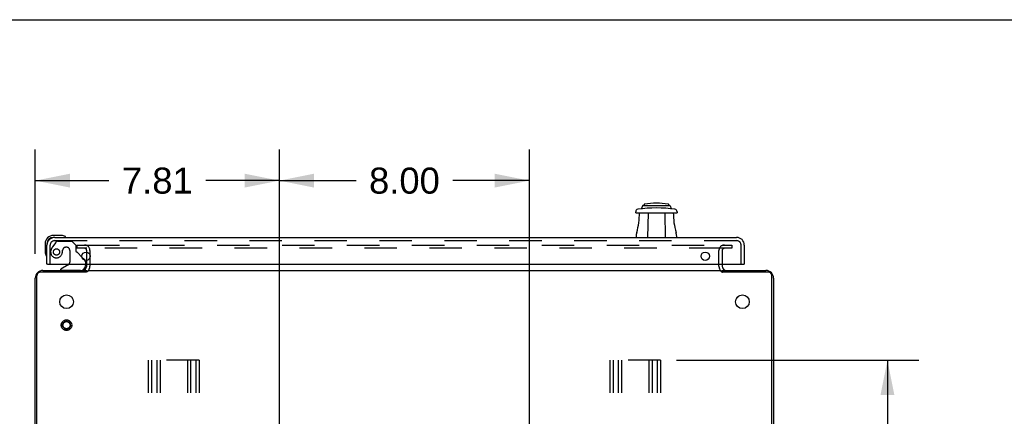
# Model space of a CAD drawing. Header units: inches. Extents: x 0 to 189, y 0 to 122.
# Tile 34 of 51: x 18 to 50, y 110 to 122. Entities that reach past the tile are written whole.
import ezdxf

# ---------------------------------------------------------------- set-up
doc = ezdxf.new("R2010")
doc.units = ezdxf.units.IN
doc.header["$LTSCALE"] = 10.388889
doc.header["$MEASUREMENT"] = 0
doc.linetypes.add('HIDDEN', pattern=[0.2, 0.1, -0.1])
doc.layers.get('0').update_dxf_attribs({"linetype": 'CONTINUOUS'})
for name, color, linetype in [('DEFAULT_2', 8, 'HIDDEN'), ('DIMENSIONS', 7, 'CONTINUOUS'), ('DOOR_ASSEMBLY', 7, 'CONTINUOUS')]:
    doc.layers.add(name, color=color, linetype=linetype)
doc.styles.get("Standard").update_dxf_attribs({"font": 'arial.ttf'})
doc.dimstyles.new('DIMSTYLE_1', dxfattribs={"dimtxt": 0.833333, "dimasz": 1.111111, "dimexe": 0.09, "dimexo": 0.07, "dimgap": 0.0375, "dimtad": 0, "dimtih": 1, "dimtoh": 1, "dimzin": 4, "dimdsep": 46, "dimtxsty": 'Standard', "dimblk": '_FILLED', "dimblk1": '_FILLED', "dimblk2": '_FILLED', "dimcen": 0.09, "dimazin": 1, "dimtfac": 1, "dimtdec": 3, "dimtofl": 0, "dimtmove": 0, "dimatfit": 3, "dimldrblk": '_FILLED', "dimfxl": 0, "dimtolj": 1, "dimtzin": 4, "dimarcsym": 0})

# ---------------------------------------------------------------- blocks, each defined once
blk = doc.blocks.new('_FILLED')
at = {"color": 0, "linetype": 'ByBlock'}
blk.add_solid([(0, 0), (-1, 0.2), (-1, -0.2)], dxfattribs=at)
blk = doc.blocks.new('*D5')
at = {"layer": 'DIMENSIONS', "color": 2, "linetype": 'Continuous'}
for p, q in [((39.285, 111.326), (47.037, 111.326)), ((46.037, 111.326), (46.037, 105.618)), ((46.037, 96.326), (46.037, 101.452)), ((39.285, 96.326), (47.037, 96.326))]:
    blk.add_line(p, q, dxfattribs=at)
at = {"layer": 'DIMENSIONS', "color": 2, "linetype": 'Continuous', "xscale": 1.1111111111, "yscale": 1.1111111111, "zscale": 1.1111111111}
for p, rotation in [((46.037, 111.326), 90), ((46.037, 96.326), 270)]:
    blk.add_blockref('_FILLED', p, dxfattribs=dict(at, rotation=rotation))
at = {"layer": 'DIMENSIONS', "color": 2, "linetype": 'Continuous', "insert": (46.037, 105.202), "char_height": 0.8333, "width": 5.55452, "attachment_point": 2, "line_spacing_factor": 0.9}
blk.add_mtext('15.00\\PB-22\\PCHANNEL', dxfattribs=at)
blk = doc.blocks.new('*D18')
at = {"layer": 'DIMENSIONS', "color": 2, "linetype": 'Continuous'}
for p, q in [((18.773, 114.732), (18.773, 118.074)), ((26.584, 108.853), (26.584, 118.074)), ((18.773, 117.074), (21.129, 117.074)), ((26.584, 117.074), (24.227, 117.074))]:
    blk.add_line(p, q, dxfattribs=at)
at = {"layer": 'DIMENSIONS', "color": 2, "linetype": 'Continuous', "xscale": 1.1111111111, "yscale": 1.1111111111, "zscale": 1.1111111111, "rotation": 180}
blk.add_blockref('_FILLED', (18.773, 117.074), dxfattribs=at)
at = {"layer": 'DIMENSIONS', "color": 2, "linetype": 'Continuous', "xscale": 1.1111111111, "yscale": 1.1111111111, "zscale": 1.1111111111}
blk.add_blockref('_FILLED', (26.584, 117.074), dxfattribs=at)
at = {"layer": 'DIMENSIONS', "color": 2, "linetype": 'Continuous', "insert": (22.678, 117.491), "char_height": 0.8333, "width": 2.26456, "attachment_point": 2, "line_spacing_factor": 0.9}
blk.add_mtext('7.81', dxfattribs=at)
blk = doc.blocks.new('*D19')
at = {"layer": 'DIMENSIONS', "color": 2, "linetype": 'Continuous'}
for p, q in [((26.584, 108.853), (26.584, 118.074)), ((34.584, 108.853), (34.584, 118.074)), ((26.584, 117.074), (29.035, 117.074)), ((34.584, 117.074), (32.133, 117.074))]:
    blk.add_line(p, q, dxfattribs=at)
at = {"layer": 'DIMENSIONS', "color": 2, "linetype": 'Continuous', "xscale": 1.1111111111, "yscale": 1.1111111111, "zscale": 1.1111111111, "rotation": 180}
blk.add_blockref('_FILLED', (26.584, 117.074), dxfattribs=at)
at = {"layer": 'DIMENSIONS', "color": 2, "linetype": 'Continuous', "xscale": 1.1111111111, "yscale": 1.1111111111, "zscale": 1.1111111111}
blk.add_blockref('_FILLED', (34.584, 117.074), dxfattribs=at)
at = {"layer": 'DIMENSIONS', "color": 2, "linetype": 'Continuous', "insert": (30.584, 117.491), "char_height": 0.8333, "width": 2.26456, "attachment_point": 2, "line_spacing_factor": 0.9}
blk.add_mtext('8.00', dxfattribs=at)

msp = doc.modelspace()

# ---------------------------------------------------------------- linework, layer by layer
at = {"color": 7, "linetype": 'Continuous'}
for p, q in [((0, 122.222), (188.889, 122.222)), ((20.377, 114.24), (20.377, 114.24)), ((20.419, 114.155), (20.419, 114.201)), ((40.749, 114.155), (40.749, 114.201))]:
    msp.add_line(p, q, dxfattribs=at)
at = {"color": 3, "linetype": 'Continuous'}
for p, q in [((20.419, 114.523), (20.419, 114.786)), ((20.419, 114.343), (20.419, 114.405)), ((40.749, 114.405), (40.749, 114.343)), ((20.4, 114.149), (18.945, 114.149)), ((19.019, 114.201), (20.419, 114.201)), ((20.45, 114.201), (40.718, 114.201)), ((40.749, 114.201), (42.148, 114.201)), ((42.223, 114.149), (40.768, 114.149)), ((18.773, 96.253), (18.773, 113.954)), ((18.825, 96.373), (18.825, 114.029)), ((42.343, 96.373), (42.343, 114.029)), ((42.395, 113.954), (42.395, 96.447))]:
    msp.add_line(p, q, dxfattribs=at)
for points in [[(20.434, 114.157), (20.432, 114.157), (20.431, 114.157), (20.43, 114.157), (20.429, 114.157), (20.428, 114.157), (20.427, 114.156), (20.425, 114.156), (20.424, 114.156), (20.422, 114.156), (20.421, 114.155), (20.419, 114.155), (20.418, 114.155), (20.416, 114.154), (20.414, 114.154), (20.412, 114.153), (20.411, 114.153), (20.409, 114.152), (20.407, 114.151), (20.405, 114.15), (20.402, 114.15), (20.4, 114.149)], [(20.45, 114.168), (20.449, 114.167), (20.447, 114.166), (20.446, 114.164), (20.445, 114.163), (20.444, 114.162), (20.443, 114.161), (20.442, 114.16), (20.441, 114.159), (20.44, 114.158), (20.439, 114.158), (20.438, 114.158), (20.437, 114.157), (20.436, 114.157), (20.436, 114.157), (20.435, 114.157), (20.434, 114.157)], [(40.718, 114.168), (40.719, 114.167), (40.72, 114.166), (40.721, 114.164), (40.722, 114.163), (40.724, 114.162), (40.725, 114.161), (40.726, 114.16), (40.727, 114.159), (40.728, 114.158), (40.728, 114.158), (40.729, 114.158), (40.73, 114.157), (40.731, 114.157), (40.732, 114.157), (40.733, 114.157), (40.733, 114.157), (40.735, 114.157)], [(40.735, 114.157), (40.736, 114.157), (40.737, 114.157), (40.738, 114.157), (40.739, 114.157), (40.741, 114.156), (40.742, 114.156), (40.743, 114.156), (40.745, 114.156), (40.746, 114.155), (40.748, 114.155), (40.75, 114.155), (40.751, 114.154), (40.753, 114.154), (40.755, 114.153), (40.757, 114.153), (40.759, 114.152), (40.761, 114.151), (40.763, 114.15), (40.765, 114.15), (40.768, 114.149)]]:
    msp.add_lwpolyline(points, dxfattribs=at)
for centre in [(19.773, 113.201), (41.395, 113.201)]:
    msp.add_circle(centre, 0.219, dxfattribs=at)
for centre, radius, start, end in [((19.019, 113.954), 0.246, 90, 180), ((18.945, 114.029), 0.12, 90, 180), ((20.276, 114.343), 0.142, 270, 360), ((40.891, 114.343), 0.142, 180, 270), ((42.148, 113.954), 0.246, 0, 90), ((42.223, 114.029), 0.12, 0, 90)]:
    msp.add_arc(centre, radius, start, end, dxfattribs=at)
at = {"layer": 'DEFAULT_2', "color": 8, "linetype": 'HIDDEN'}
for p, q in [((20.106, 115.013), (20.106, 114.909)), ((20.106, 115.013), (20.419, 115.013)), ((20.434, 115.013), (40.734, 115.013)), ((40.749, 115.013), (41.061, 115.013)), ((41.061, 115.013), (41.061, 114.909)), ((20.419, 114.909), (20.106, 114.909)), ((20.419, 114.786), (20.419, 114.839)), ((40.734, 114.909), (20.434, 114.909)), ((20.523, 114.839), (20.523, 114.343)), ((40.645, 114.343), (40.645, 114.839)), ((41.061, 114.909), (40.749, 114.909)), ((40.749, 114.839), (40.749, 114.405)), ((20.419, 114.405), (20.419, 114.523)), ((22.389, 111.326), (22.389, 96.326)), ((24.014, 111.326), (22.389, 111.326)), ((22.493, 111.326), (22.493, 96.326)), ((22.66, 111.326), (22.66, 96.326)), ((22.764, 111.326), (22.764, 96.326)), ((23.639, 111.326), (23.639, 96.326)), ((23.743, 111.326), (23.743, 96.326)), ((23.91, 111.326), (23.91, 96.326)), ((24.014, 111.326), (24.014, 96.326)), ((38.778, 111.326), (37.153, 111.326)), ((37.153, 111.326), (37.153, 96.326)), ((37.257, 111.326), (37.257, 96.326)), ((37.424, 111.326), (37.424, 96.326)), ((37.528, 111.326), (37.528, 96.326)), ((38.403, 111.326), (38.403, 96.326)), ((38.507, 111.326), (38.507, 96.326)), ((38.674, 111.326), (38.674, 96.326)), ((38.778, 111.326), (38.778, 96.326))]:
    msp.add_line(p, q, dxfattribs=at)
for radius in [0.169, 0.125, 0.124, 0.114]:
    msp.add_circle((19.773, 112.451), radius, dxfattribs=at)
for centre, radius, start, end in [((20.349, 114.839), 0.174, 0, 90), ((40.819, 114.839), 0.174, 90, 180), ((20.349, 114.839), 0.07, 0, 90), ((40.819, 114.839), 0.07, 90, 180), ((20.276, 114.343), 0.246, 314.2241, 360), ((40.891, 114.343), 0.246, 180, 225.7759)]:
    msp.add_arc(centre, radius, start, end, dxfattribs=at)
at = {"layer": 'DOOR_ASSEMBLY', "color": 7, "linetype": 'Continuous'}
for p, q in [((38.204, 116.264), (38.17, 116.183)), ((38.231, 116.282), (39.058, 116.282)), ((38.251, 116.305), (38.251, 116.282)), ((39.038, 116.305), (39.038, 116.282)), ((39.085, 116.264), (39.119, 116.183)), ((37.985, 116.046), (37.984, 116.076)), ((37.985, 116.046), (39.304, 116.046)), ((38.379, 116.046), (38.365, 115.259)), ((38.91, 116.046), (38.924, 115.259)), ((39.305, 116.076), (39.304, 116.046)), ((19.607, 115.319), (19.351, 115.319)), ((19.645, 115.316), (19.607, 115.319)), ((38.005, 115.259), (38.009, 115.368)), ((39.281, 115.368), (39.284, 115.259)), ((19.088, 115.056), (19.088, 114.799)), ((19.148, 115.056), (19.148, 115.012)), ((19.394, 115.259), (19.351, 115.259)), ((19.743, 115.272), (19.742, 115.272)), ((19.088, 114.799), (19.091, 114.761)), ((19.133, 114.67), (19.134, 114.667)), ((19.134, 114.667), (19.134, 114.665)), ((19.168, 114.405), (19.148, 114.405)), ((19.828, 114.378), (19.59, 114.24)), ((20.267, 114.631), (20.347, 114.551)), ((20.377, 114.405), (20.377, 114.358)), ((41.437, 114.405), (41.457, 114.405)), ((19.59, 114.201), (19.59, 114.24)), ((41.278, 113.384), (41.278, 113.386))]:
    msp.add_line(p, q, dxfattribs=at)
at = {"layer": 'DOOR_ASSEMBLY', "color": 3, "linetype": 'Continuous'}
for p, q in [((19.148, 114.405), (19.148, 115.012)), ((19.394, 115.259), (41.211, 115.259)), ((41.457, 115.012), (41.457, 114.405)), ((19.168, 114.405), (41.437, 114.405))]:
    msp.add_line(p, q, dxfattribs=at)
at = {"layer": 'DOOR_ASSEMBLY', "color": 8, "linetype": 'HIDDEN'}
for p, q in [((19.252, 114.405), (19.252, 115.012)), ((19.428, 115.1), (19.326, 114.956)), ((19.394, 115.155), (41.211, 115.155)), ((19.492, 115.134), (19.944, 115.134)), ((20.07, 115.008), (19.944, 115.134)), ((20.07, 115.008), (20.07, 114.829)), ((41.353, 114.405), (41.353, 115.012)), ((19.649, 114.844), (19.649, 114.855)), ((19.78, 114.942), (19.747, 114.942)), ((19.878, 114.844), (19.878, 114.464)), ((20.267, 114.631), (20.128, 114.77)), ((20.377, 114.48), (20.377, 114.405)), ((20.22, 114.201), (19.59, 114.201))]:
    msp.add_line(p, q, dxfattribs=at)
at = {"layer": 'DOOR_ASSEMBLY', "color": 7, "linetype": 'Continuous'}
for points in [[(38.17, 116.183), (38.17, 116.181), (38.168, 116.178), (38.165, 116.176), (38.162, 116.174), (38.159, 116.172), (38.155, 116.171)], [(39.135, 116.171), (39.131, 116.172), (39.127, 116.174), (39.124, 116.176), (39.121, 116.178), (39.12, 116.181), (39.119, 116.183)], [(19.742, 115.272), (19.741, 115.272), (19.74, 115.273), (19.736, 115.274)], [(19.134, 114.665), (19.134, 114.664), (19.134, 114.664)]]:
    msp.add_lwpolyline(points, dxfattribs=at)
at = {"layer": 'DOOR_ASSEMBLY', "color": 3, "linetype": 'Continuous'}
msp.add_lwpolyline([(41.215, 113.326), (41.219, 113.327), (41.232, 113.332), (41.244, 113.338), (41.254, 113.345), (41.262, 113.354), (41.269, 113.363), (41.274, 113.372), (41.277, 113.382), (41.278, 113.384)], dxfattribs=at)
at = {"layer": 'DOOR_ASSEMBLY', "color": 8, "linetype": 'HIDDEN'}
msp.add_circle((19.452, 114.792), 0.101, dxfattribs=at)
at = {"layer": 'DOOR_ASSEMBLY', "color": 3, "linetype": 'Continuous'}
for centre in [(20.398, 114.655), (40.207, 114.655)]:
    msp.add_circle(centre, 0.133, dxfattribs=at)
at = {"layer": 'DOOR_ASSEMBLY', "color": 7, "linetype": 'Continuous'}
for centre, radius, start, end in [((38.231, 116.253), 0.0295, 90, 157.5), ((38.271, 116.305), 0.0197, 98.208, 180), ((38.645, 113.712), 2.639, 81.792, 98.208), ((39.019, 116.305), 0.0197, 0, 81.792), ((39.058, 116.253), 0.0295, 22.5, 90), ((38.063, 116.079), 0.0787, 98.674, 182), ((35.779, 116.046), 2.325, 344.2465, 360), ((38.645, 112.264), 3.937, 81.326, 98.674), ((38.909, 115.995), 0.197, 90, 93.019), ((41.511, 116.046), 2.325, 180, 195.7535), ((39.227, 116.079), 0.0787, 358, 81.326), ((19.351, 115.056), 0.263, 90, 180), ((19.607, 115.069), 0.25, 59.1101, 90), ((38.205, 115.361), 0.197, 164.2465, 178), ((39.084, 115.361), 0.197, 2, 15.7535), ((19.351, 115.056), 0.203, 90, 180), ((19.728, 115.274), 0.015, 270, 353.6204), ((19.728, 115.27), 0.015, 6.3796, 59.1101), ((19.338, 114.799), 0.25, 180, 210.8899), ((19.136, 114.679), 0.015, 210.8899, 263.6204), ((19.133, 114.679), 0.015, 276.3796, 360), ((19.778, 114.464), 0.1, 300.092, 323.4532), ((20.22, 114.358), 0.157, 270, 360), ((20.277, 114.48), 0.1, 27.0175, 45)]:
    msp.add_arc(centre, radius, start, end, dxfattribs=at)
at = {"layer": 'DOOR_ASSEMBLY', "color": 3, "linetype": 'Continuous'}
for centre, start, end in [((19.394, 115.012), 90, 180), ((41.211, 115.012), 0, 90)]:
    msp.add_arc(centre, 0.246, start, end, dxfattribs=at)
at = {"layer": 'DOOR_ASSEMBLY', "color": 8, "linetype": 'HIDDEN'}
for centre, radius, start, end in [((19.394, 115.012), 0.142, 90, 180), ((19.492, 115.055), 0.079, 90, 144.9), ((41.211, 115.012), 0.142, 0, 90), ((19.452, 114.792), 0.187, 163.1561, 342.1518), ((19.642, 114.734), 0.386, 144.9, 163.1561), ((19.256, 114.855), 0.393, 342.0702, 358.3401), ((19.747, 114.844), 0.098, 90, 180), ((19.78, 114.844), 0.098, 0, 90), ((20.109, 114.829), 0.039, 180, 248.3904), ((20.057, 114.699), 0.1, 45, 68.3904), ((19.778, 114.464), 0.1, 323.4532, 360), ((20.277, 114.48), 0.1, 0, 27.0175)]:
    msp.add_arc(centre, radius, start, end, dxfattribs=at)

# ---------------------------------------------------------------- dimensions: what is measured, and where the dimension line sits
at = {"layer": 'DIMENSIONS', "color": 2, "linetype": 'Continuous'}
for base, p1, p2, picture, middle in [((26.584, 117.074), (18.773, 114.662), (26.584, 108.783), '*D18', (22.598, 117.07)), ((34.584, 117.074), (26.584, 108.783), (34.584, 108.783), '*D19', (30.579, 117.07))]:
    dim = msp.add_linear_dim(base=base, p1=p1, p2=p2, text='<>\\P[]', dimstyle='DIMSTYLE_1', dxfattribs=at)
    dim.commit()
    dim.dimension.update_dxf_attribs({"geometry": picture, "text_midpoint": middle, "dimtype": 160})
dim = msp.add_linear_dim(base=(46.037, 96.326), p1=(39.215, 111.326), p2=(39.215, 96.326), angle=270, text='<>\\PB-22\\PCHANNEL\\P[]', dimstyle='DIMSTYLE_1', dxfattribs=at)
dim.commit()
dim.dimension.update_dxf_attribs({"geometry": '*D5', "text_midpoint": (46.037, 103.535), "dimtype": 160})

doc.saveas('drawing.dxf')
